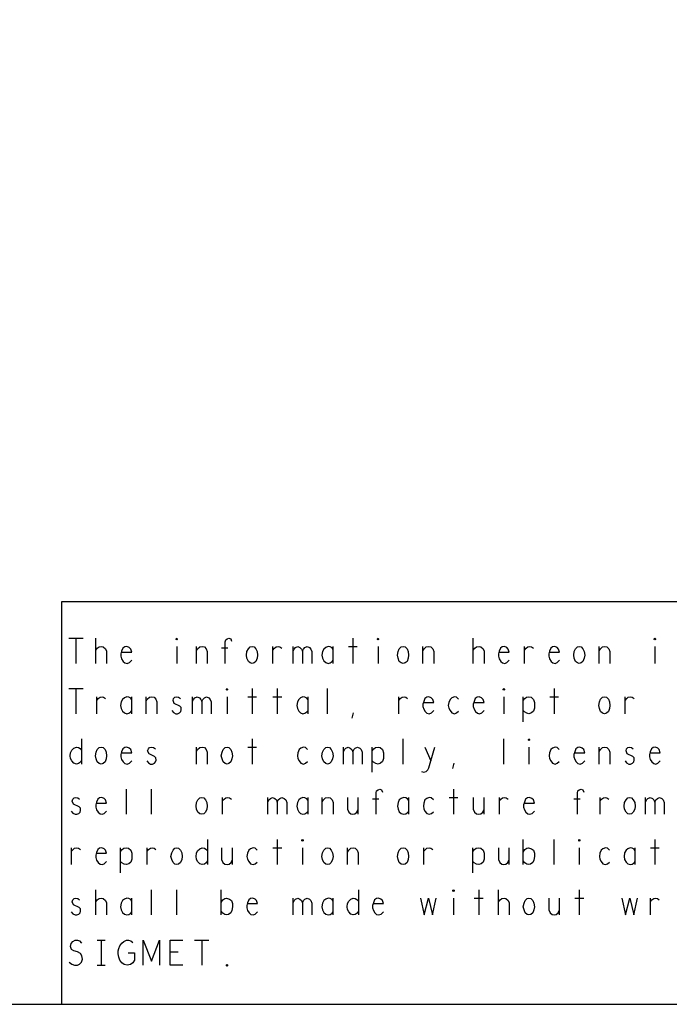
# Model space of a CAD drawing. Extents: x 17.9 to 50.9, y 20.7 to 41.7.
# Tile 8 of 14: x 40.8 to 43.3, y 20.7 to 24.6. Entities that reach past the tile are written whole.
import ezdxf

# ---------------------------------------------------------------- set-up
doc = ezdxf.new("R2010")
doc.units = 0
doc.layers.add('RVP8-IFD_E_bas', color=2, linetype='CONTINUOUS')

msp = doc.modelspace()

# ---------------------------------------------------------------- linework, layer by layer
at = {"layer": 'RVP8-IFD_E_bas'}
for points in [[(17.93, 20.735), (50.93, 20.735), (50.93, 41.735), (17.93, 41.735), (17.93, 20.735), (17.93, 20.735)], [(41.388, 22.183), (41.385, 22.185), (41.385, 22.188), (41.388, 22.19), (41.39, 22.188), (41.39, 22.185), (41.388, 22.183)], [(42.188, 22.183), (42.185, 22.185), (42.185, 22.188), (42.188, 22.19), (42.19, 22.188), (42.19, 22.185), (42.188, 22.183)], [(43.287, 22.183), (43.285, 22.185), (43.285, 22.188), (43.287, 22.19), (43.29, 22.188), (43.29, 22.185), (43.287, 22.183)], [(41.688, 22.09), (41.68, 22.092), (41.673, 22.098), (41.667, 22.11), (41.665, 22.123), (41.667, 22.137), (41.673, 22.148), (41.68, 22.155), (41.688, 22.157), (41.695, 22.155), (41.702, 22.148), (41.708, 22.137), (41.709, 22.123), (41.708, 22.11), (41.702, 22.098), (41.695, 22.092), (41.688, 22.09)], [(42.287, 22.09), (42.28, 22.092), (42.272, 22.098), (42.268, 22.11), (42.265, 22.123), (42.268, 22.137), (42.272, 22.148), (42.28, 22.155), (42.287, 22.157), (42.295, 22.155), (42.303, 22.148), (42.307, 22.137), (42.309, 22.123), (42.307, 22.11), (42.303, 22.098), (42.295, 22.092), (42.287, 22.09)], [(42.987, 22.09), (42.98, 22.092), (42.972, 22.098), (42.967, 22.11), (42.965, 22.123), (42.967, 22.137), (42.972, 22.148), (42.98, 22.155), (42.987, 22.157), (42.995, 22.155), (43.002, 22.148), (43.007, 22.137), (43.009, 22.123), (43.007, 22.11), (43.002, 22.098), (42.995, 22.092), (42.987, 22.09)], [(41.588, 21.983), (41.585, 21.985), (41.585, 21.988), (41.588, 21.99), (41.59, 21.988), (41.59, 21.985), (41.588, 21.983)], [(42.688, 21.983), (42.685, 21.985), (42.685, 21.988), (42.688, 21.99), (42.69, 21.988), (42.69, 21.985), (42.688, 21.983)], [(43.088, 21.89), (43.08, 21.892), (43.072, 21.898), (43.068, 21.91), (43.065, 21.923), (43.068, 21.937), (43.072, 21.948), (43.08, 21.955), (43.088, 21.957), (43.095, 21.955), (43.103, 21.948), (43.107, 21.937), (43.109, 21.923), (43.107, 21.91), (43.103, 21.898), (43.095, 21.892), (43.088, 21.89)], [(41.088, 21.69), (41.08, 21.692), (41.072, 21.698), (41.068, 21.71), (41.065, 21.723), (41.068, 21.737), (41.072, 21.748), (41.08, 21.755), (41.088, 21.757), (41.095, 21.755), (41.103, 21.748), (41.107, 21.737), (41.109, 21.723), (41.107, 21.71), (41.103, 21.698), (41.095, 21.692), (41.088, 21.69)], [(41.588, 21.69), (41.58, 21.692), (41.572, 21.698), (41.568, 21.71), (41.565, 21.723), (41.568, 21.737), (41.572, 21.748), (41.58, 21.755), (41.588, 21.757), (41.595, 21.755), (41.603, 21.748), (41.607, 21.737), (41.609, 21.723), (41.607, 21.71), (41.603, 21.698), (41.595, 21.692), (41.588, 21.69)], [(41.987, 21.69), (41.98, 21.692), (41.972, 21.698), (41.967, 21.71), (41.965, 21.723), (41.967, 21.737), (41.972, 21.748), (41.98, 21.755), (41.987, 21.757), (41.995, 21.755), (42.002, 21.748), (42.007, 21.737), (42.009, 21.723), (42.007, 21.71), (42.002, 21.698), (41.995, 21.692), (41.987, 21.69)], [(42.787, 21.783), (42.785, 21.785), (42.785, 21.788), (42.787, 21.79), (42.79, 21.788), (42.79, 21.785), (42.787, 21.783)], [(41.487, 21.49), (41.48, 21.492), (41.472, 21.498), (41.467, 21.51), (41.465, 21.523), (41.467, 21.537), (41.472, 21.548), (41.48, 21.555), (41.487, 21.557), (41.495, 21.555), (41.502, 21.548), (41.507, 21.537), (41.509, 21.523), (41.507, 21.51), (41.502, 21.498), (41.495, 21.492), (41.487, 21.49)], [(43.188, 21.49), (43.18, 21.492), (43.173, 21.498), (43.167, 21.51), (43.165, 21.523), (43.167, 21.537), (43.173, 21.548), (43.18, 21.555), (43.188, 21.557), (43.195, 21.555), (43.202, 21.548), (43.208, 21.537), (43.209, 21.523), (43.208, 21.51), (43.202, 21.498), (43.195, 21.492), (43.188, 21.49)], [(41.888, 21.383), (41.885, 21.385), (41.885, 21.388), (41.888, 21.39), (41.89, 21.388), (41.89, 21.385), (41.888, 21.383)], [(42.987, 21.383), (42.985, 21.385), (42.985, 21.388), (42.987, 21.39), (42.99, 21.388), (42.99, 21.385), (42.987, 21.383)], [(41.388, 21.29), (41.38, 21.292), (41.373, 21.298), (41.368, 21.31), (41.365, 21.323), (41.368, 21.337), (41.373, 21.348), (41.38, 21.355), (41.388, 21.357), (41.395, 21.355), (41.403, 21.348), (41.408, 21.337), (41.409, 21.323), (41.408, 21.31), (41.403, 21.298), (41.395, 21.292), (41.388, 21.29)], [(41.987, 21.29), (41.98, 21.292), (41.972, 21.298), (41.967, 21.31), (41.965, 21.323), (41.967, 21.337), (41.972, 21.348), (41.98, 21.355), (41.987, 21.357), (41.995, 21.355), (42.002, 21.348), (42.007, 21.337), (42.009, 21.323), (42.007, 21.31), (42.002, 21.298), (41.995, 21.292), (41.987, 21.29)], [(42.287, 21.29), (42.28, 21.292), (42.272, 21.298), (42.268, 21.31), (42.265, 21.323), (42.268, 21.337), (42.272, 21.348), (42.28, 21.355), (42.287, 21.357), (42.295, 21.355), (42.303, 21.348), (42.307, 21.337), (42.309, 21.323), (42.307, 21.31), (42.303, 21.298), (42.295, 21.292), (42.287, 21.29)], [(42.487, 21.183), (42.485, 21.185), (42.485, 21.188), (42.487, 21.19), (42.49, 21.188), (42.49, 21.185), (42.487, 21.183)], [(42.787, 21.09), (42.78, 21.092), (42.772, 21.098), (42.768, 21.11), (42.765, 21.123), (42.768, 21.137), (42.772, 21.148), (42.78, 21.155), (42.787, 21.157), (42.795, 21.155), (42.803, 21.148), (42.807, 21.137), (42.809, 21.123), (42.807, 21.11), (42.803, 21.098), (42.795, 21.092), (42.787, 21.09)], [(41.588, 20.887), (41.585, 20.888), (41.585, 20.892), (41.588, 20.893), (41.59, 20.892), (41.59, 20.888), (41.588, 20.887), (41.588, 20.887)]]:
    msp.add_lwpolyline(points, close=True, dxfattribs=at)
for points in [[(44.73, 22.335), (40.93, 22.335), (40.93, 20.735)], [(40.959, 22.19), (41.016, 22.19)], [(40.987, 22.19), (40.987, 22.09)], [(41.066, 22.09), (41.066, 22.19)], [(41.58, 22.09), (41.58, 22.175), (41.583, 22.183), (41.588, 22.188), (41.595, 22.19), (41.603, 22.187), (41.606, 22.178)], [(42.088, 22.19), (42.088, 22.09)], [(42.566, 22.09), (42.566, 22.19)], [(41.066, 22.142), (41.072, 22.15), (41.079, 22.155), (41.089, 22.157), (41.096, 22.155), (41.105, 22.148), (41.109, 22.138), (41.109, 22.09)], [(41.169, 22.135), (41.209, 22.135), (41.205, 22.147), (41.199, 22.153), (41.19, 22.157), (41.181, 22.155), (41.174, 22.15), (41.169, 22.138), (41.166, 22.128), (41.166, 22.118), (41.169, 22.108), (41.175, 22.098), (41.182, 22.092), (41.191, 22.09), (41.2, 22.093), (41.209, 22.103)], [(41.388, 22.157), (41.388, 22.09)], [(41.466, 22.09), (41.466, 22.157)], [(41.466, 22.14), (41.471, 22.148), (41.479, 22.155), (41.489, 22.157), (41.498, 22.155), (41.505, 22.148), (41.509, 22.137), (41.509, 22.09)], [(41.591, 22.15), (41.566, 22.15)], [(41.77, 22.09), (41.77, 22.157)], [(41.77, 22.143), (41.776, 22.15), (41.783, 22.155), (41.791, 22.157), (41.798, 22.155), (41.805, 22.15)], [(41.85, 22.09), (41.85, 22.157)], [(41.85, 22.138), (41.854, 22.147), (41.86, 22.153), (41.869, 22.157), (41.877, 22.153), (41.884, 22.147), (41.888, 22.138), (41.888, 22.09)], [(41.888, 22.138), (41.891, 22.147), (41.897, 22.153), (41.906, 22.157), (41.915, 22.153), (41.921, 22.147), (41.925, 22.137), (41.925, 22.09)], [(42.01, 22.145), (42.005, 22.152), (41.998, 22.155), (41.989, 22.157), (41.98, 22.153), (41.972, 22.147), (41.967, 22.137), (41.965, 22.123), (41.967, 22.11), (41.972, 22.1), (41.98, 22.093), (41.989, 22.09), (41.998, 22.092), (42.005, 22.097), (42.01, 22.103)], [(42.01, 22.09), (42.01, 22.157)], [(42.07, 22.157), (42.105, 22.157)], [(42.188, 22.157), (42.188, 22.09)], [(42.366, 22.09), (42.366, 22.157)], [(42.366, 22.14), (42.371, 22.148), (42.379, 22.155), (42.389, 22.157), (42.397, 22.155), (42.405, 22.148), (42.409, 22.137), (42.409, 22.09)], [(42.566, 22.142), (42.572, 22.15), (42.579, 22.155), (42.589, 22.157), (42.596, 22.155), (42.605, 22.148), (42.609, 22.138), (42.609, 22.09)], [(42.669, 22.135), (42.709, 22.135), (42.705, 22.147), (42.699, 22.153), (42.69, 22.157), (42.681, 22.155), (42.674, 22.15), (42.669, 22.138), (42.666, 22.128), (42.666, 22.118), (42.669, 22.108), (42.675, 22.098), (42.682, 22.092), (42.691, 22.09), (42.7, 22.093), (42.709, 22.103)], [(42.77, 22.09), (42.77, 22.157)], [(42.77, 22.143), (42.776, 22.15), (42.783, 22.155), (42.791, 22.157), (42.798, 22.155), (42.805, 22.15)], [(42.869, 22.135), (42.909, 22.135), (42.905, 22.147), (42.899, 22.153), (42.89, 22.157), (42.881, 22.155), (42.874, 22.15), (42.869, 22.138), (42.866, 22.128), (42.866, 22.118), (42.869, 22.108), (42.875, 22.098), (42.882, 22.092), (42.891, 22.09), (42.9, 22.093), (42.909, 22.103)], [(43.066, 22.09), (43.066, 22.157)], [(43.066, 22.14), (43.071, 22.148), (43.079, 22.155), (43.089, 22.157), (43.097, 22.155), (43.105, 22.148), (43.109, 22.137), (43.109, 22.09)], [(43.287, 22.157), (43.287, 22.09)], [(40.959, 21.99), (41.016, 21.99)], [(40.987, 21.99), (40.987, 21.89)], [(41.07, 21.89), (41.07, 21.957)], [(41.07, 21.943), (41.076, 21.95), (41.083, 21.955), (41.091, 21.957), (41.097, 21.955), (41.105, 21.95)], [(41.21, 21.945), (41.205, 21.952), (41.197, 21.955), (41.189, 21.957), (41.18, 21.953), (41.173, 21.947), (41.167, 21.937), (41.165, 21.923), (41.167, 21.91), (41.173, 21.9), (41.18, 21.893), (41.189, 21.89), (41.197, 21.892), (41.205, 21.897), (41.21, 21.903)], [(41.21, 21.89), (41.21, 21.957)], [(41.266, 21.89), (41.266, 21.957)], [(41.266, 21.94), (41.271, 21.948), (41.279, 21.955), (41.289, 21.957), (41.298, 21.955), (41.305, 21.948), (41.309, 21.937), (41.309, 21.89)], [(41.369, 21.902), (41.375, 21.895), (41.384, 21.89), (41.391, 21.89), (41.399, 21.893), (41.404, 21.898), (41.406, 21.905), (41.405, 21.915), (41.4, 21.92), (41.377, 21.93), (41.373, 21.942), (41.375, 21.95), (41.38, 21.955), (41.388, 21.957), (41.395, 21.955), (41.403, 21.95)], [(41.45, 21.89), (41.45, 21.957)], [(41.45, 21.938), (41.454, 21.947), (41.46, 21.953), (41.469, 21.957), (41.478, 21.953), (41.484, 21.947), (41.487, 21.938), (41.487, 21.89)], [(41.487, 21.938), (41.491, 21.947), (41.498, 21.953), (41.506, 21.957), (41.515, 21.953), (41.521, 21.947), (41.525, 21.937), (41.525, 21.89)], [(41.588, 21.957), (41.588, 21.89)], [(41.67, 21.957), (41.705, 21.957)], [(41.688, 21.99), (41.688, 21.89)], [(41.77, 21.957), (41.805, 21.957)], [(41.787, 21.99), (41.787, 21.89)], [(41.91, 21.945), (41.905, 21.952), (41.897, 21.955), (41.889, 21.957), (41.88, 21.953), (41.873, 21.947), (41.868, 21.937), (41.865, 21.923), (41.868, 21.91), (41.873, 21.9), (41.88, 21.893), (41.889, 21.89), (41.897, 21.892), (41.905, 21.897), (41.91, 21.903)], [(41.91, 21.89), (41.91, 21.957)], [(41.987, 21.89), (41.987, 21.99)], [(42.27, 21.89), (42.27, 21.957)], [(42.27, 21.943), (42.276, 21.95), (42.283, 21.955), (42.291, 21.957), (42.298, 21.955), (42.305, 21.95)], [(42.369, 21.935), (42.409, 21.935), (42.405, 21.947), (42.399, 21.953), (42.39, 21.957), (42.381, 21.955), (42.374, 21.95), (42.369, 21.938), (42.366, 21.928), (42.366, 21.918), (42.369, 21.908), (42.375, 21.898), (42.382, 21.892), (42.391, 21.89), (42.4, 21.893), (42.409, 21.903)], [(42.507, 21.948), (42.499, 21.955), (42.491, 21.957), (42.481, 21.953), (42.474, 21.947), (42.469, 21.935), (42.467, 21.923), (42.469, 21.912), (42.474, 21.902), (42.481, 21.893), (42.491, 21.89), (42.5, 21.893), (42.507, 21.9)], [(42.569, 21.935), (42.609, 21.935), (42.605, 21.947), (42.599, 21.953), (42.59, 21.957), (42.581, 21.955), (42.574, 21.95), (42.569, 21.938), (42.566, 21.928), (42.566, 21.918), (42.569, 21.908), (42.575, 21.898), (42.583, 21.892), (42.591, 21.89), (42.6, 21.893), (42.609, 21.903)], [(42.688, 21.957), (42.688, 21.89)], [(42.765, 21.857), (42.765, 21.957)], [(42.765, 21.942), (42.771, 21.95), (42.778, 21.955), (42.787, 21.957), (42.796, 21.955), (42.805, 21.947), (42.809, 21.935), (42.81, 21.923), (42.809, 21.912), (42.805, 21.9), (42.798, 21.893), (42.787, 21.89), (42.779, 21.892), (42.77, 21.897), (42.765, 21.903)], [(42.87, 21.957), (42.905, 21.957)], [(42.888, 21.99), (42.888, 21.89)], [(43.17, 21.89), (43.17, 21.957)], [(43.17, 21.943), (43.176, 21.95), (43.182, 21.955), (43.191, 21.957), (43.197, 21.955), (43.205, 21.95)], [(42.085, 21.872), (42.09, 21.893)], [(41.01, 21.705), (41.005, 21.697), (40.998, 21.692), (40.989, 21.69), (40.979, 21.693), (40.971, 21.702), (40.966, 21.712), (40.965, 21.723), (40.966, 21.735), (40.971, 21.745), (40.979, 21.753), (40.989, 21.757), (40.998, 21.755), (41.004, 21.752), (41.01, 21.745)], [(41.01, 21.79), (41.01, 21.69)], [(41.169, 21.735), (41.209, 21.735), (41.205, 21.747), (41.199, 21.753), (41.19, 21.757), (41.181, 21.755), (41.174, 21.75), (41.169, 21.738), (41.166, 21.728), (41.166, 21.718), (41.169, 21.708), (41.175, 21.698), (41.182, 21.692), (41.191, 21.69), (41.2, 21.693), (41.209, 21.703)], [(41.269, 21.702), (41.275, 21.695), (41.284, 21.69), (41.291, 21.69), (41.299, 21.693), (41.304, 21.698), (41.306, 21.705), (41.305, 21.715), (41.3, 21.72), (41.278, 21.73), (41.272, 21.742), (41.275, 21.75), (41.28, 21.755), (41.287, 21.757), (41.295, 21.755), (41.303, 21.75)], [(41.466, 21.69), (41.466, 21.757)], [(41.466, 21.74), (41.471, 21.748), (41.479, 21.755), (41.489, 21.757), (41.498, 21.755), (41.505, 21.748), (41.509, 21.737), (41.509, 21.69)], [(41.67, 21.757), (41.705, 21.757)], [(41.688, 21.79), (41.688, 21.69)], [(41.908, 21.748), (41.899, 21.755), (41.891, 21.757), (41.881, 21.753), (41.874, 21.747), (41.869, 21.735), (41.868, 21.723), (41.869, 21.712), (41.874, 21.702), (41.881, 21.693), (41.891, 21.69), (41.9, 21.693), (41.908, 21.7)], [(42.05, 21.69), (42.05, 21.757)], [(42.05, 21.738), (42.054, 21.747), (42.06, 21.753), (42.069, 21.757), (42.077, 21.753), (42.084, 21.747), (42.088, 21.738), (42.088, 21.69)], [(42.088, 21.738), (42.091, 21.747), (42.097, 21.753), (42.106, 21.757), (42.115, 21.753), (42.121, 21.747), (42.125, 21.737), (42.125, 21.69)], [(42.165, 21.657), (42.165, 21.757)], [(42.165, 21.742), (42.171, 21.75), (42.178, 21.755), (42.188, 21.757), (42.196, 21.755), (42.205, 21.747), (42.209, 21.735), (42.21, 21.723), (42.209, 21.712), (42.205, 21.7), (42.197, 21.693), (42.188, 21.69), (42.179, 21.692), (42.17, 21.697), (42.165, 21.703)], [(42.287, 21.69), (42.287, 21.79)], [(42.361, 21.66), (42.369, 21.657), (42.379, 21.66), (42.385, 21.667), (42.39, 21.675), (42.397, 21.702), (42.414, 21.757)], [(42.374, 21.757), (42.397, 21.702)], [(42.688, 21.69), (42.688, 21.79)], [(42.787, 21.757), (42.787, 21.69)], [(42.908, 21.748), (42.899, 21.755), (42.891, 21.757), (42.881, 21.753), (42.874, 21.747), (42.869, 21.735), (42.868, 21.723), (42.869, 21.712), (42.874, 21.702), (42.881, 21.693), (42.891, 21.69), (42.9, 21.693), (42.908, 21.7)], [(42.969, 21.735), (43.009, 21.735), (43.005, 21.747), (42.999, 21.753), (42.99, 21.757), (42.981, 21.755), (42.974, 21.75), (42.969, 21.738), (42.966, 21.728), (42.966, 21.718), (42.969, 21.708), (42.975, 21.698), (42.982, 21.692), (42.991, 21.69), (43, 21.693), (43.009, 21.703)], [(43.066, 21.69), (43.066, 21.757)], [(43.066, 21.74), (43.071, 21.748), (43.079, 21.755), (43.089, 21.757), (43.097, 21.755), (43.105, 21.748), (43.109, 21.737), (43.109, 21.69)], [(43.169, 21.702), (43.175, 21.695), (43.184, 21.69), (43.191, 21.69), (43.199, 21.693), (43.204, 21.698), (43.206, 21.705), (43.205, 21.715), (43.2, 21.72), (43.178, 21.73), (43.173, 21.742), (43.175, 21.75), (43.18, 21.755), (43.188, 21.757), (43.195, 21.755), (43.202, 21.75)], [(43.269, 21.735), (43.309, 21.735), (43.305, 21.747), (43.299, 21.753), (43.29, 21.757), (43.281, 21.755), (43.274, 21.75), (43.269, 21.738), (43.266, 21.728), (43.266, 21.718), (43.269, 21.708), (43.275, 21.698), (43.283, 21.692), (43.291, 21.69), (43.3, 21.693), (43.309, 21.703)], [(42.485, 21.672), (42.49, 21.693)], [(41.188, 21.49), (41.188, 21.59)], [(41.287, 21.49), (41.287, 21.59)], [(42.18, 21.49), (42.18, 21.575), (42.182, 21.583), (42.188, 21.588), (42.195, 21.59), (42.202, 21.587), (42.206, 21.578)], [(42.487, 21.59), (42.487, 21.49)], [(42.98, 21.49), (42.98, 21.575), (42.982, 21.583), (42.987, 21.588), (42.995, 21.59), (43.002, 21.587), (43.006, 21.578)], [(40.969, 21.502), (40.975, 21.495), (40.984, 21.49), (40.991, 21.49), (40.999, 21.493), (41.004, 21.498), (41.006, 21.505), (41.005, 21.515), (41, 21.52), (40.978, 21.53), (40.972, 21.542), (40.975, 21.55), (40.98, 21.555), (40.987, 21.557), (40.995, 21.555), (41.002, 21.55)], [(41.069, 21.535), (41.109, 21.535), (41.105, 21.547), (41.099, 21.553), (41.09, 21.557), (41.081, 21.555), (41.074, 21.55), (41.069, 21.538), (41.066, 21.528), (41.066, 21.518), (41.069, 21.508), (41.075, 21.498), (41.083, 21.492), (41.091, 21.49), (41.1, 21.493), (41.109, 21.503)], [(41.57, 21.49), (41.57, 21.557)], [(41.57, 21.543), (41.576, 21.55), (41.583, 21.555), (41.591, 21.557), (41.597, 21.555), (41.605, 21.55)], [(41.75, 21.49), (41.75, 21.557)], [(41.75, 21.538), (41.754, 21.547), (41.76, 21.553), (41.769, 21.557), (41.778, 21.553), (41.784, 21.547), (41.787, 21.538), (41.787, 21.49)], [(41.787, 21.538), (41.791, 21.547), (41.798, 21.553), (41.806, 21.557), (41.815, 21.553), (41.821, 21.547), (41.825, 21.537), (41.825, 21.49)], [(41.91, 21.545), (41.905, 21.552), (41.897, 21.555), (41.889, 21.557), (41.88, 21.553), (41.873, 21.547), (41.868, 21.537), (41.865, 21.523), (41.868, 21.51), (41.873, 21.5), (41.88, 21.493), (41.889, 21.49), (41.897, 21.492), (41.905, 21.497), (41.91, 21.503)], [(41.91, 21.49), (41.91, 21.557)], [(41.966, 21.49), (41.966, 21.557)], [(41.966, 21.54), (41.971, 21.548), (41.979, 21.555), (41.989, 21.557), (41.998, 21.555), (42.005, 21.548), (42.009, 21.537), (42.009, 21.49)], [(42.066, 21.557), (42.066, 21.51), (42.071, 21.498), (42.079, 21.492), (42.088, 21.49), (42.096, 21.492), (42.104, 21.498), (42.109, 21.51)], [(42.109, 21.49), (42.109, 21.557)], [(42.191, 21.55), (42.166, 21.55)], [(42.31, 21.545), (42.305, 21.552), (42.298, 21.555), (42.289, 21.557), (42.28, 21.553), (42.272, 21.547), (42.268, 21.537), (42.265, 21.523), (42.268, 21.51), (42.272, 21.5), (42.28, 21.493), (42.289, 21.49), (42.298, 21.492), (42.305, 21.497), (42.31, 21.503)], [(42.31, 21.49), (42.31, 21.557)], [(42.408, 21.548), (42.399, 21.555), (42.391, 21.557), (42.381, 21.553), (42.374, 21.547), (42.369, 21.535), (42.368, 21.523), (42.369, 21.512), (42.374, 21.502), (42.381, 21.493), (42.391, 21.49), (42.4, 21.493), (42.408, 21.5)], [(42.47, 21.557), (42.505, 21.557)], [(42.566, 21.557), (42.566, 21.51), (42.571, 21.498), (42.579, 21.492), (42.588, 21.49), (42.596, 21.492), (42.604, 21.498), (42.609, 21.51)], [(42.609, 21.49), (42.609, 21.557)], [(42.67, 21.49), (42.67, 21.557)], [(42.67, 21.543), (42.676, 21.55), (42.682, 21.555), (42.691, 21.557), (42.697, 21.555), (42.705, 21.55)], [(42.769, 21.535), (42.809, 21.535), (42.805, 21.547), (42.799, 21.553), (42.79, 21.557), (42.781, 21.555), (42.774, 21.55), (42.769, 21.538), (42.766, 21.528), (42.766, 21.518), (42.769, 21.508), (42.775, 21.498), (42.783, 21.492), (42.791, 21.49), (42.8, 21.493), (42.809, 21.503)], [(42.991, 21.55), (42.966, 21.55)], [(43.07, 21.49), (43.07, 21.557)], [(43.07, 21.543), (43.076, 21.55), (43.083, 21.555), (43.091, 21.557), (43.097, 21.555), (43.105, 21.55)], [(43.25, 21.49), (43.25, 21.557)], [(43.25, 21.538), (43.254, 21.547), (43.26, 21.553), (43.269, 21.557), (43.278, 21.553), (43.284, 21.547), (43.287, 21.538), (43.287, 21.49)], [(43.287, 21.538), (43.291, 21.547), (43.298, 21.553), (43.306, 21.557), (43.315, 21.553), (43.321, 21.547), (43.325, 21.537), (43.325, 21.49)], [(41.51, 21.39), (41.51, 21.29)], [(41.787, 21.39), (41.787, 21.29)], [(42.765, 21.29), (42.765, 21.39)], [(42.888, 21.29), (42.888, 21.39)], [(43.287, 21.39), (43.287, 21.29)], [(40.97, 21.29), (40.97, 21.357)], [(40.97, 21.343), (40.976, 21.35), (40.982, 21.355), (40.991, 21.357), (40.998, 21.355), (41.005, 21.35)], [(41.069, 21.335), (41.109, 21.335), (41.105, 21.347), (41.099, 21.353), (41.09, 21.357), (41.081, 21.355), (41.074, 21.35), (41.069, 21.338), (41.066, 21.328), (41.066, 21.318), (41.069, 21.308), (41.075, 21.298), (41.083, 21.292), (41.091, 21.29), (41.1, 21.293), (41.109, 21.303)], [(41.165, 21.257), (41.165, 21.357)], [(41.165, 21.342), (41.171, 21.35), (41.178, 21.355), (41.188, 21.357), (41.196, 21.355), (41.205, 21.347), (41.209, 21.335), (41.21, 21.323), (41.209, 21.312), (41.205, 21.3), (41.197, 21.293), (41.188, 21.29), (41.179, 21.292), (41.17, 21.297), (41.165, 21.303)], [(41.27, 21.29), (41.27, 21.357)], [(41.27, 21.343), (41.276, 21.35), (41.283, 21.355), (41.291, 21.357), (41.298, 21.355), (41.305, 21.35)], [(41.51, 21.305), (41.505, 21.297), (41.498, 21.292), (41.489, 21.29), (41.479, 21.293), (41.471, 21.302), (41.466, 21.312), (41.465, 21.323), (41.466, 21.335), (41.471, 21.345), (41.479, 21.353), (41.489, 21.357), (41.498, 21.355), (41.504, 21.352), (41.51, 21.345)], [(41.566, 21.357), (41.566, 21.31), (41.571, 21.298), (41.579, 21.292), (41.588, 21.29), (41.596, 21.292), (41.604, 21.298), (41.609, 21.31)], [(41.609, 21.29), (41.609, 21.357)], [(41.708, 21.348), (41.699, 21.355), (41.691, 21.357), (41.681, 21.353), (41.674, 21.347), (41.669, 21.335), (41.667, 21.323), (41.669, 21.312), (41.674, 21.302), (41.681, 21.293), (41.691, 21.29), (41.7, 21.293), (41.708, 21.3)], [(41.77, 21.357), (41.805, 21.357)], [(41.888, 21.357), (41.888, 21.29)], [(42.066, 21.29), (42.066, 21.357)], [(42.066, 21.34), (42.071, 21.348), (42.079, 21.355), (42.089, 21.357), (42.097, 21.355), (42.105, 21.348), (42.109, 21.337), (42.109, 21.29)], [(42.37, 21.29), (42.37, 21.357)], [(42.37, 21.343), (42.376, 21.35), (42.382, 21.355), (42.391, 21.357), (42.397, 21.355), (42.405, 21.35)], [(42.565, 21.257), (42.565, 21.357)], [(42.565, 21.342), (42.571, 21.35), (42.577, 21.355), (42.588, 21.357), (42.596, 21.355), (42.605, 21.347), (42.609, 21.335), (42.61, 21.323), (42.609, 21.312), (42.605, 21.3), (42.597, 21.293), (42.588, 21.29), (42.579, 21.292), (42.57, 21.297), (42.565, 21.303)], [(42.666, 21.357), (42.666, 21.31), (42.671, 21.298), (42.679, 21.292), (42.688, 21.29), (42.696, 21.292), (42.704, 21.298), (42.709, 21.31)], [(42.709, 21.29), (42.709, 21.357)], [(42.765, 21.34), (42.771, 21.35), (42.779, 21.355), (42.786, 21.357), (42.798, 21.353), (42.805, 21.347), (42.81, 21.335), (42.81, 21.322), (42.807, 21.308), (42.803, 21.298), (42.794, 21.292), (42.786, 21.29), (42.779, 21.292), (42.771, 21.297), (42.765, 21.305)], [(42.987, 21.357), (42.987, 21.29)], [(43.107, 21.348), (43.099, 21.355), (43.091, 21.357), (43.081, 21.353), (43.074, 21.347), (43.069, 21.335), (43.068, 21.323), (43.069, 21.312), (43.074, 21.302), (43.081, 21.293), (43.091, 21.29), (43.1, 21.293), (43.107, 21.3)], [(43.21, 21.345), (43.205, 21.352), (43.197, 21.355), (43.189, 21.357), (43.18, 21.353), (43.173, 21.347), (43.167, 21.337), (43.165, 21.323), (43.167, 21.31), (43.173, 21.3), (43.18, 21.293), (43.189, 21.29), (43.197, 21.292), (43.205, 21.297), (43.21, 21.303)], [(43.21, 21.29), (43.21, 21.357)], [(43.27, 21.357), (43.305, 21.357)], [(41.066, 21.09), (41.066, 21.19)], [(41.287, 21.09), (41.287, 21.19)], [(41.388, 21.09), (41.388, 21.19)], [(41.565, 21.09), (41.565, 21.19)], [(42.11, 21.19), (42.11, 21.09)], [(42.588, 21.19), (42.588, 21.09)], [(42.666, 21.09), (42.666, 21.19)], [(42.987, 21.19), (42.987, 21.09)], [(40.969, 21.102), (40.975, 21.095), (40.984, 21.09), (40.991, 21.09), (40.999, 21.093), (41.004, 21.098), (41.006, 21.105), (41.005, 21.115), (41, 21.12), (40.978, 21.13), (40.972, 21.142), (40.975, 21.15), (40.98, 21.155), (40.987, 21.157), (40.995, 21.155), (41.002, 21.15)], [(41.066, 21.142), (41.072, 21.15), (41.079, 21.155), (41.089, 21.157), (41.096, 21.155), (41.105, 21.148), (41.109, 21.138), (41.109, 21.09)], [(41.21, 21.145), (41.205, 21.152), (41.197, 21.155), (41.189, 21.157), (41.18, 21.153), (41.173, 21.147), (41.167, 21.137), (41.165, 21.123), (41.167, 21.11), (41.173, 21.1), (41.18, 21.093), (41.189, 21.09), (41.197, 21.092), (41.205, 21.097), (41.21, 21.103)], [(41.21, 21.09), (41.21, 21.157)], [(41.565, 21.14), (41.571, 21.15), (41.579, 21.155), (41.586, 21.157), (41.597, 21.153), (41.605, 21.147), (41.61, 21.135), (41.61, 21.122), (41.607, 21.108), (41.603, 21.098), (41.594, 21.092), (41.586, 21.09), (41.579, 21.092), (41.571, 21.097), (41.565, 21.105)], [(41.669, 21.135), (41.709, 21.135), (41.705, 21.147), (41.699, 21.153), (41.69, 21.157), (41.681, 21.155), (41.674, 21.15), (41.669, 21.138), (41.666, 21.128), (41.666, 21.118), (41.669, 21.108), (41.675, 21.098), (41.682, 21.092), (41.691, 21.09), (41.7, 21.093), (41.709, 21.103)], [(41.85, 21.09), (41.85, 21.157)], [(41.85, 21.138), (41.854, 21.147), (41.86, 21.153), (41.869, 21.157), (41.877, 21.153), (41.884, 21.147), (41.888, 21.138), (41.888, 21.09)], [(41.888, 21.138), (41.891, 21.147), (41.897, 21.153), (41.906, 21.157), (41.915, 21.153), (41.921, 21.147), (41.925, 21.137), (41.925, 21.09)], [(42.01, 21.145), (42.005, 21.152), (41.998, 21.155), (41.989, 21.157), (41.98, 21.153), (41.972, 21.147), (41.967, 21.137), (41.965, 21.123), (41.967, 21.11), (41.972, 21.1), (41.98, 21.093), (41.989, 21.09), (41.998, 21.092), (42.005, 21.097), (42.01, 21.103)], [(42.01, 21.09), (42.01, 21.157)], [(42.11, 21.105), (42.105, 21.097), (42.097, 21.092), (42.089, 21.09), (42.079, 21.093), (42.071, 21.102), (42.066, 21.112), (42.065, 21.123), (42.066, 21.135), (42.071, 21.145), (42.079, 21.153), (42.089, 21.157), (42.097, 21.155), (42.104, 21.152), (42.11, 21.145)], [(42.169, 21.135), (42.209, 21.135), (42.205, 21.147), (42.199, 21.153), (42.19, 21.157), (42.181, 21.155), (42.174, 21.15), (42.169, 21.138), (42.166, 21.128), (42.166, 21.118), (42.169, 21.108), (42.175, 21.098), (42.182, 21.092), (42.191, 21.09), (42.2, 21.093), (42.209, 21.103)], [(42.356, 21.157), (42.371, 21.09), (42.388, 21.157), (42.404, 21.09), (42.419, 21.157)], [(42.487, 21.157), (42.487, 21.09)], [(42.57, 21.157), (42.605, 21.157)], [(42.666, 21.142), (42.673, 21.15), (42.679, 21.155), (42.689, 21.157), (42.696, 21.155), (42.705, 21.148), (42.709, 21.138), (42.709, 21.09)], [(42.866, 21.157), (42.866, 21.11), (42.871, 21.098), (42.879, 21.092), (42.888, 21.09), (42.896, 21.092), (42.904, 21.098), (42.909, 21.11)], [(42.909, 21.09), (42.909, 21.157)], [(42.97, 21.157), (43.005, 21.157)], [(43.156, 21.157), (43.171, 21.09), (43.188, 21.157), (43.204, 21.09), (43.219, 21.157)], [(43.27, 21.09), (43.27, 21.157)], [(43.27, 21.143), (43.276, 21.15), (43.283, 21.155), (43.291, 21.157), (43.298, 21.155), (43.305, 21.15)], [(40.961, 20.903), (40.971, 20.895), (40.982, 20.89), (40.993, 20.89), (41.002, 20.895), (41.01, 20.903), (41.014, 20.915), (41.011, 20.927), (41.005, 20.937), (40.994, 20.943), (40.979, 20.947), (40.97, 20.953), (40.966, 20.965), (40.969, 20.977), (40.975, 20.985), (40.984, 20.99), (40.993, 20.99), (41.001, 20.987), (41.009, 20.978)], [(41.072, 20.99), (41.103, 20.99)], [(41.088, 20.99), (41.088, 20.89)], [(41.195, 20.94), (41.22, 20.94), (41.22, 20.91), (41.213, 20.9), (41.204, 20.893), (41.191, 20.89), (41.179, 20.893), (41.17, 20.9), (41.162, 20.91), (41.158, 20.922), (41.155, 20.935), (41.155, 20.947), (41.158, 20.957), (41.162, 20.968), (41.17, 20.978), (41.178, 20.985), (41.188, 20.99), (41.196, 20.99), (41.206, 20.987), (41.214, 20.98)], [(41.255, 20.89), (41.255, 20.99), (41.287, 20.907), (41.32, 20.99), (41.32, 20.89)], [(41.412, 20.89), (41.362, 20.89), (41.362, 20.99), (41.412, 20.99)], [(41.459, 20.99), (41.516, 20.99)], [(41.487, 20.99), (41.487, 20.89)], [(41.393, 20.942), (41.362, 20.942)], [(41.072, 20.89), (41.103, 20.89)]]:
    msp.add_lwpolyline(points, dxfattribs=at)

doc.saveas('drawing.dxf')
